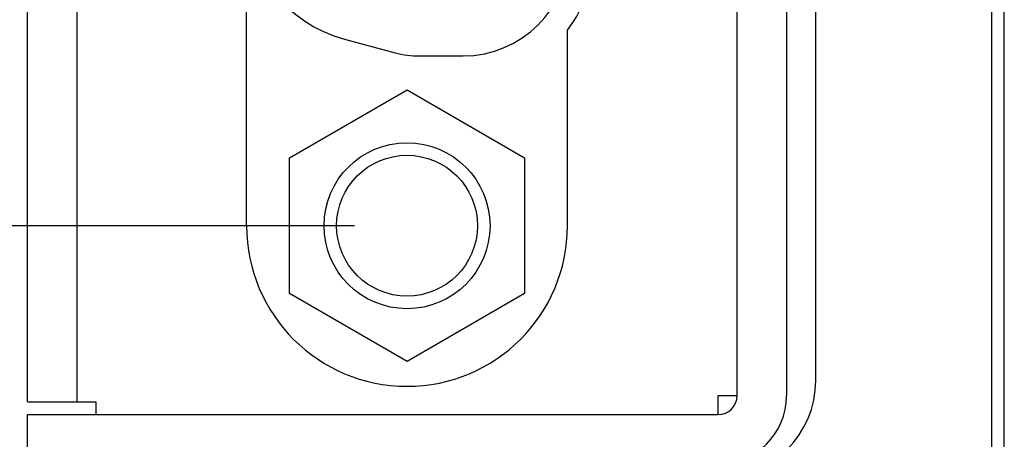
# Model space of a CAD drawing. Header units: inches. Extents: x 0 to 22, y 0 to 17.
# Tile 5 of 24: x 5.2 to 6.3, y 8.6 to 9.1. Entities that reach past the tile are written whole.
import ezdxf

# ---------------------------------------------------------------- set-up
doc = ezdxf.new("R2010")
doc.units = ezdxf.units.IN
doc.header["$LTSCALE"] = 1.21
doc.header["$MEASUREMENT"] = 0
doc.layers.get('0').update_dxf_attribs({"linetype": 'CONTINUOUS'})
doc.layers.add('02___PRT_ALL_AXES', color=7, linetype='CONTINUOUS')
doc.layers.add('DIMENSIONS', color=7, linetype='CONTINUOUS')
doc.styles.get("Standard").update_dxf_attribs({"font": 'txt', "width": 0.8})
doc.dimstyles.new('DIMSTYLE_1', dxfattribs={"dimtxt": 0.125, "dimasz": 0.18, "dimexe": 0.18, "dimexo": 0.0625, "dimgap": 0.09, "dimtad": 0, "dimtih": 1, "dimtoh": 1, "dimlfac": 0.666667, "dimzin": 4, "dimdsep": 46, "dimtxsty": 'STANDARD', "dimblk": '_FILLED', "dimblk1": '_FILLED', "dimblk2": '_FILLED', "dimcen": 0.09, "dimadec": 0, "dimazin": 0, "dimtp": 0.01, "dimtm": 0.01, "dimtfac": 1, "dimtofl": 0, "dimtmove": 0, "dimatfit": 3, "dimldrblk": '_FILLED', "dimfxl": 1, "dimtolj": 1, "dimtzin": 4, "dimarcsym": 0})

# ---------------------------------------------------------------- blocks, each defined once
blk = doc.blocks.new('*D4')
at = {"layer": 'DIMENSIONS', "color": 2, "linetype": 'CONTINUOUS'}
blk.add_line((5.5397, 5.0302), (3.8938, 5.0302), dxfattribs=at)
at = {"layer": 'DIMENSIONS', "color": 2, "linetype": 'CONTINUOUS', "insert": (3.8313, 5.0927), "char_height": 0.125, "width": 1.225, "attachment_point": 3, "line_spacing_factor": 0.9}
blk.add_mtext('4.82{\\Ftxt.shx;\\W1.000000;\\H0.125000; }[122.5]', dxfattribs=at)
blk = doc.blocks.new('_FILLED')
at = {"color": 0, "linetype": 'BYBLOCK'}
blk.add_solid([(0, 0), (-1, 0.1736), (-1, -0.1736)], dxfattribs=at)
blk = doc.blocks.new('*D13')
at = {"layer": 'DIMENSIONS', "color": 2, "linetype": 'CONTINUOUS'}
blk.add_line((5.5682, 8.837), (3.8908, 8.837), dxfattribs=at)
at = {"layer": 'DIMENSIONS', "color": 2, "linetype": 'CONTINUOUS', "insert": (3.8283, 8.8995), "char_height": 0.125, "width": 0.925, "attachment_point": 3, "line_spacing_factor": 0.9}
blk.add_mtext('2.28{\\Ftxt.shx;\\W1.000000;\\H0.125000; }[58]', dxfattribs=at)
blk = doc.blocks.new('*D14')
at = {"layer": 'DIMENSIONS', "color": 2, "linetype": 'CONTINUOUS'}
blk.add_line((5.1153, 8.5526), (3.8908, 8.5526), dxfattribs=at)
at = {"layer": 'DIMENSIONS', "color": 2, "linetype": 'CONTINUOUS', "insert": (3.8283, 8.6151), "char_height": 0.125, "width": 1.125, "attachment_point": 3, "line_spacing_factor": 0.9}
blk.add_mtext('2.47{\\Ftxt.shx;\\W1.000000;\\H0.125000; }[62.8]', dxfattribs=at)

msp = doc.modelspace()

# ---------------------------------------------------------------- linework, layer by layer
at = {"color": 7, "linetype": 'CONTINUOUS'}
for p, q in [((6.3432, 4.7377), (6.3432, 12.4445)), ((6.3282, 6.2945), (6.3282, 12.3995)), ((6.1182, 8.6525), (6.1182, 10.805)), ((6.0835, 10.4717), (6.0835, 8.6342)), ((5.1778, 8.6267), (5.1778, 10.4642)), ((5.556, 9.0595), (5.6164, 9.0433)), ((5.6452, 9.0395), (5.6977, 9.0395)), ((5.4904, 8.918), (5.6307, 8.999)), ((5.6307, 8.999), (5.7709, 8.918)), ((5.4904, 8.7561), (5.4904, 8.918)), ((5.7709, 8.918), (5.7709, 8.7561)), ((5.6307, 8.6751), (5.4904, 8.7561)), ((5.7709, 8.7561), (5.6307, 8.6751)), ((5.1778, 8.6267), (5.2369, 8.6267)), ((5.1778, 8.5526), (5.1778, 8.6117))]:
    msp.add_line(p, q, dxfattribs=at)
at = {"color": 3, "linetype": 'CONTINUOUS'}
for p, q in [((6.0244, 8.6342), (6.0244, 10.4717)), ((5.2369, 10.4642), (5.2369, 8.6267)), ((6.0019, 8.6117), (6.0019, 8.6342)), ((6.0244, 8.6342), (6.0019, 8.6342)), ((5.2369, 8.6267), (5.2594, 8.6267)), ((5.2594, 8.6267), (5.2594, 8.6117)), ((5.1778, 8.6117), (6.0019, 8.6117))]:
    msp.add_line(p, q, dxfattribs=at)
at = {"color": 7, "linetype": 'CONTINUOUS'}
for radius in [0.099, 0.084]:
    msp.add_circle((5.6307, 8.837), radius, dxfattribs=at)
for centre, radius, start, end in [((5.5972, 9.2131), 0.159, 180, 255), ((5.6977, 9.1655), 0.126, 270, 360), ((5.6452, 9.1505), 0.111, 255, 270), ((6.0012, 8.6525), 0.117, 270.4621, 360), ((6.0019, 8.6342), 0.0816, 270, 360)]:
    msp.add_arc(centre, radius, start, end, dxfattribs=at)
at = {"color": 3, "linetype": 'CONTINUOUS'}
msp.add_arc((6.0019, 8.6342), 0.0225, 270, 360, dxfattribs=at)
at = {"layer": '02___PRT_ALL_AXES', "color": 3, "linetype": 'CONTINUOUS'}
for p, q in [((5.4394, 8.8367), (5.4394, 9.1099)), ((5.8219, 9.0702), (5.8219, 8.8367))]:
    msp.add_line(p, q, dxfattribs=at)
for centre, radius, start in [((5.6982, 9.1652), 0.156, 322.4921), ((5.6307, 8.8367), 0.1913, 180)]:
    msp.add_arc(centre, radius, start, 360, dxfattribs=at)

# ---------------------------------------------------------------- dimensions: what is measured, and where the dimension line sits
at = {"layer": 'DIMENSIONS', "color": 2, "linetype": 'CONTINUOUS'}
for feature_location, offset, origin, picture, middle in [((5.5397, 5.0302), (-1.6459, 0), (5.6022, 12.2615), '*D4', (2.9688, 5.0302)), ((5.1153, 8.5526), (-1.2245, 0), (5.1778, 12.2615), '*D14', (3.0158, 8.5526)), ((5.5682, 8.837), (-1.6774, 0), (5.6307, 12.2615), '*D13', (3.1158, 8.837))]:
    dim = msp.add_ordinate_dim(feature_location=feature_location, offset=offset, dtype=0, origin=origin, dimstyle='DIMSTYLE_1', dxfattribs=at)
    dim.commit()
    dim.dimension.update_dxf_attribs({"geometry": picture, "text_midpoint": middle})

doc.saveas('drawing.dxf')
